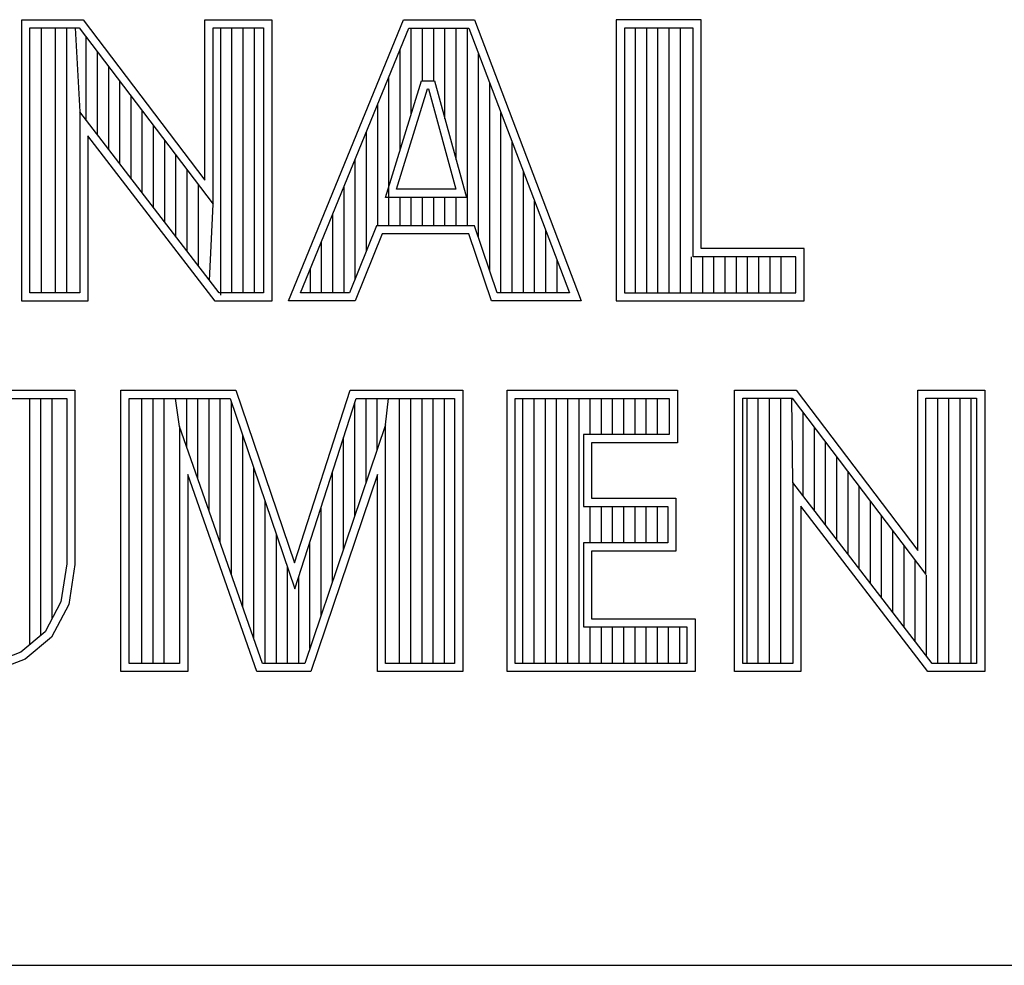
# Model space of a CAD drawing. Header units: inches. Extents: x -8.2 to 16.8, y 0.1 to 12.2.
# Tile 13 of 15: x 13.912 to 14.218, y 1.633 to 1.926. Entities that reach past the tile are written whole.
import ezdxf

# ---------------------------------------------------------------- set-up
doc = ezdxf.new("R2010")
doc.units = ezdxf.units.IN
doc.header["$LTSCALE"] = 0.935
doc.header["$MEASUREMENT"] = 0
doc.layers.get('0').update_dxf_attribs({"linetype": 'CONTINUOUS'})

msp = doc.modelspace()

# ---------------------------------------------------------------- linework, layer by layer
at = {"color": 2, "linetype": 'CONTINUOUS'}
for p, q in [((13.9129, 1.92627), (13.93196, 1.92627)), ((13.9129, 1.83895), (13.9129, 1.92627)), ((13.91543, 1.92374), (13.93071, 1.92374)), ((13.91543, 1.84148), (13.91543, 1.92374)), ((13.91902, 1.84148), (13.91902, 1.92374)), ((13.92338, 1.84148), (13.92338, 1.92374)), ((13.92685, 1.84148), (13.92685, 1.92374)), ((13.92945, 1.92374), (13.93092, 1.89763)), ((13.93071, 1.92374), (13.97225, 1.86899)), ((13.93196, 1.92627), (13.96972, 1.87651)), ((13.96972, 1.92627), (13.99044, 1.92627)), ((13.96972, 1.87651), (13.96972, 1.92627)), ((13.97225, 1.92374), (13.98792, 1.92374)), ((13.97225, 1.86899), (13.97225, 1.92374)), ((13.97463, 1.84081), (13.97463, 1.92374)), ((13.9781, 1.84148), (13.9781, 1.92374)), ((13.98158, 1.84148), (13.98158, 1.92374)), ((13.98505, 1.84148), (13.98505, 1.92374)), ((13.98792, 1.92374), (13.98792, 1.84148)), ((13.99044, 1.92627), (13.99044, 1.83895)), ((13.99563, 1.83899), (14.03127, 1.92621)), ((13.99939, 1.84151), (14.03297, 1.92368)), ((14.03127, 1.92621), (14.05328, 1.92621)), ((14.03297, 1.92368), (14.05154, 1.92368)), ((14.03371, 1.89701), (14.03371, 1.92368)), ((14.03719, 1.90732), (14.03719, 1.92368)), ((14.04066, 1.90732), (14.04066, 1.92368)), ((14.04414, 1.89555), (14.04414, 1.92368)), ((14.04761, 1.88278), (14.04761, 1.92368)), ((14.05109, 1.86235), (14.05109, 1.92368)), ((14.05154, 1.92368), (14.08273, 1.84151)), ((14.05328, 1.92621), (14.0864, 1.83899)), ((14.1236, 1.92621), (14.09725, 1.92621)), ((14.09725, 1.92621), (14.09725, 1.83899)), ((14.12107, 1.92368), (14.09978, 1.92368)), ((14.09978, 1.92368), (14.09978, 1.84151)), ((14.10322, 1.84151), (14.10322, 1.92368)), ((14.10669, 1.84151), (14.10669, 1.92368)), ((14.11017, 1.84151), (14.11017, 1.92368)), ((14.11365, 1.84151), (14.11365, 1.92368)), ((14.11712, 1.84151), (14.11712, 1.92368)), ((14.12107, 1.85271), (14.12107, 1.92368)), ((14.1236, 1.85523), (14.1236, 1.92621)), ((13.93292, 1.89502), (13.93292, 1.92082)), ((13.9364, 1.8905), (13.9364, 1.91624)), ((14.03023, 1.88576), (14.03023, 1.91699)), ((14.05456, 1.85874), (14.05456, 1.91572)), ((13.93987, 1.88598), (13.93987, 1.91166)), ((14.02676, 1.86235), (14.02676, 1.90848)), ((13.94335, 1.88147), (13.94335, 1.90708)), ((14.02571, 1.87112), (14.0369, 1.90732)), ((14.0369, 1.90732), (14.04094, 1.90732)), ((14.04094, 1.90732), (14.05078, 1.87112)), ((14.05804, 1.84841), (14.05804, 1.90657)), ((13.94682, 1.87695), (13.94682, 1.9025)), ((14.02914, 1.87365), (14.03876, 1.90479)), ((14.03876, 1.90479), (14.039, 1.90479)), ((14.039, 1.90479), (14.04747, 1.87365)), ((14.02328, 1.86235), (14.02328, 1.89998)), ((13.97411, 1.84148), (13.93092, 1.89763)), ((13.93092, 1.89763), (13.93092, 1.84148)), ((13.9503, 1.87243), (13.9503, 1.89792)), ((14.06151, 1.84151), (14.06151, 1.89741)), ((13.95377, 1.86791), (13.95377, 1.89334)), ((13.97286, 1.83895), (13.93344, 1.89019)), ((13.93344, 1.89019), (13.93344, 1.83895)), ((14.01981, 1.85455), (14.01981, 1.89147)), ((13.95725, 1.8634), (13.95725, 1.88876)), ((14.06499, 1.84151), (14.06499, 1.88826)), ((13.96073, 1.85888), (13.96073, 1.88418)), ((14.01633, 1.84591), (14.01633, 1.88297)), ((13.9642, 1.85436), (13.9642, 1.87959)), ((14.06846, 1.84151), (14.06846, 1.8791)), ((13.96768, 1.84984), (13.96768, 1.87501)), ((14.01286, 1.84151), (14.01286, 1.87447)), ((14.04747, 1.87365), (14.02914, 1.87365)), ((13.97115, 1.84532), (13.97225, 1.86899)), ((14.05078, 1.87112), (14.02571, 1.87112)), ((14.03023, 1.86235), (14.03023, 1.87112)), ((14.03371, 1.86235), (14.03371, 1.87112)), ((14.03719, 1.86235), (14.03719, 1.87112)), ((14.04066, 1.86235), (14.04066, 1.87112)), ((14.04414, 1.86235), (14.04414, 1.87112)), ((14.04761, 1.86235), (14.04761, 1.87112)), ((14.07194, 1.84151), (14.07194, 1.86995)), ((14.00938, 1.84151), (14.00938, 1.86596)), ((14.02294, 1.86235), (14.01457, 1.84151)), ((14.05335, 1.86235), (14.02294, 1.86235)), ((14.06036, 1.84151), (14.05335, 1.86235)), ((14.02465, 1.85982), (14.01627, 1.83899)), ((14.05153, 1.85982), (14.02465, 1.85982)), ((14.05854, 1.83899), (14.05153, 1.85982)), ((14.07542, 1.84151), (14.07542, 1.86079)), ((14.00591, 1.84151), (14.00591, 1.85746)), ((14.1555, 1.85523), (14.1236, 1.85523)), ((14.1555, 1.83899), (14.1555, 1.85523)), ((14.07889, 1.84151), (14.07889, 1.85164)), ((14.1206, 1.84151), (14.1206, 1.85271)), ((14.15297, 1.85271), (14.12107, 1.85271)), ((14.12407, 1.84151), (14.12407, 1.85271)), ((14.12755, 1.84151), (14.12755, 1.85271)), ((14.13102, 1.84151), (14.13102, 1.85271)), ((14.1345, 1.84151), (14.1345, 1.85271)), ((14.13797, 1.84151), (14.13797, 1.85271)), ((14.14145, 1.84151), (14.14145, 1.85271)), ((14.14492, 1.84151), (14.14492, 1.85271)), ((14.1484, 1.84151), (14.1484, 1.85271)), ((14.15297, 1.84151), (14.15297, 1.85271)), ((14.00243, 1.84151), (14.00243, 1.84895)), ((13.93092, 1.84148), (13.91543, 1.84148)), ((13.98792, 1.84148), (13.97411, 1.84148)), ((14.01457, 1.84151), (13.99939, 1.84151)), ((14.08273, 1.84151), (14.06036, 1.84151)), ((14.09978, 1.84151), (14.15297, 1.84151)), ((13.93344, 1.83895), (13.9129, 1.83895)), ((13.99044, 1.83895), (13.97286, 1.83895)), ((14.01627, 1.83899), (13.99563, 1.83899)), ((14.0864, 1.83899), (14.05854, 1.83899)), ((14.09725, 1.83899), (14.1555, 1.83899)), ((13.90688, 1.81131), (13.9294, 1.81131)), ((13.9294, 1.81131), (13.9294, 1.75725)), ((13.94369, 1.81131), (13.97934, 1.81131)), ((13.94369, 1.72404), (13.94369, 1.81131)), ((13.97934, 1.81131), (13.99754, 1.75775)), ((13.99754, 1.75775), (14.01474, 1.81131)), ((14.01474, 1.81131), (14.04965, 1.81131)), ((14.04965, 1.81131), (14.04965, 1.72404)), ((14.06342, 1.81131), (14.11623, 1.81131)), ((14.06342, 1.72404), (14.06342, 1.81131)), ((14.11623, 1.81131), (14.11623, 1.79501)), ((14.13394, 1.81135), (14.153, 1.81135)), ((14.13394, 1.72404), (14.13394, 1.81135)), ((14.153, 1.81135), (14.19076, 1.76159)), ((14.19076, 1.81135), (14.21148, 1.81135)), ((14.19076, 1.76159), (14.19076, 1.81135)), ((14.21148, 1.81135), (14.21148, 1.72404)), ((13.90941, 1.80878), (13.92688, 1.80878)), ((13.9154, 1.73238), (13.9154, 1.80878)), ((13.91888, 1.73529), (13.91888, 1.80878)), ((13.92235, 1.74052), (13.92235, 1.80878)), ((13.92688, 1.80878), (13.92688, 1.75744)), ((13.94621, 1.80878), (13.97753, 1.80878)), ((13.94621, 1.72656), (13.94621, 1.80878)), ((13.95015, 1.72656), (13.95015, 1.80878)), ((13.95363, 1.72656), (13.95363, 1.80878)), ((13.95711, 1.72656), (13.95711, 1.80878)), ((13.96185, 1.80001), (13.96058, 1.80878)), ((13.96406, 1.79373), (13.96406, 1.80878)), ((13.96753, 1.78382), (13.96753, 1.80878)), ((13.97101, 1.77391), (13.97101, 1.80878)), ((13.97448, 1.764), (13.97448, 1.80878)), ((13.97753, 1.80878), (13.99761, 1.7497)), ((13.97796, 1.7541), (13.97796, 1.80752)), ((13.99761, 1.7497), (14.01659, 1.80878)), ((14.01619, 1.77227), (14.01619, 1.80754)), ((14.01659, 1.80878), (14.04712, 1.80878)), ((14.01966, 1.78254), (14.01966, 1.80878)), ((14.02314, 1.79281), (14.02314, 1.80878)), ((14.02575, 1.80052), (14.02661, 1.80878)), ((14.03009, 1.72656), (14.03009, 1.80878)), ((14.03357, 1.72656), (14.03357, 1.80878)), ((14.03704, 1.72656), (14.03704, 1.80878)), ((14.04052, 1.72656), (14.04052, 1.80878)), ((14.04399, 1.72656), (14.04399, 1.80878)), ((14.04712, 1.80878), (14.04712, 1.72656)), ((14.06594, 1.80878), (14.1137, 1.80878)), ((14.06594, 1.72656), (14.06594, 1.80878)), ((14.06832, 1.72656), (14.06832, 1.80878)), ((14.0718, 1.72656), (14.0718, 1.80878)), ((14.07527, 1.72656), (14.07527, 1.80878)), ((14.07875, 1.72656), (14.07875, 1.80878)), ((14.08222, 1.72656), (14.08222, 1.80878)), ((14.0857, 1.72656), (14.0857, 1.80878)), ((14.08917, 1.79754), (14.08917, 1.80878)), ((14.09265, 1.79754), (14.09265, 1.80878)), ((14.09612, 1.79754), (14.09612, 1.80878)), ((14.0996, 1.79754), (14.0996, 1.80878)), ((14.10307, 1.79754), (14.10307, 1.80878)), ((14.10655, 1.79754), (14.10655, 1.80878)), ((14.11003, 1.79754), (14.11003, 1.80878)), ((14.1137, 1.80878), (14.1137, 1.79754)), ((14.13647, 1.80882), (14.15175, 1.80882)), ((14.13647, 1.72656), (14.13647, 1.80882)), ((14.13783, 1.72656), (14.13783, 1.80882)), ((14.1413, 1.72656), (14.1413, 1.80882)), ((14.14478, 1.72656), (14.14478, 1.80882)), ((14.14826, 1.72656), (14.14826, 1.80882)), ((14.15196, 1.78271), (14.15173, 1.80882)), ((14.15175, 1.80882), (14.19328, 1.75408)), ((14.19328, 1.80882), (14.20896, 1.80882)), ((14.19328, 1.75408), (14.19328, 1.80882)), ((14.19691, 1.72656), (14.19691, 1.80882)), ((14.20039, 1.72656), (14.20039, 1.80882)), ((14.20386, 1.72656), (14.20386, 1.80882)), ((14.20734, 1.72656), (14.20734, 1.80882)), ((14.20896, 1.80882), (14.20896, 1.72656)), ((14.15521, 1.77848), (14.15521, 1.80426)), ((13.98761, 1.72656), (13.96185, 1.80001)), ((13.96185, 1.80001), (13.96185, 1.72656)), ((14.02575, 1.80052), (14.00071, 1.72656)), ((14.02575, 1.72656), (14.02575, 1.80052)), ((14.15868, 1.77397), (14.15868, 1.79968)), ((13.98143, 1.74419), (13.98143, 1.79729)), ((14.01271, 1.76201), (14.01271, 1.79672)), ((14.1137, 1.79754), (14.08705, 1.79754)), ((14.08705, 1.79754), (14.08705, 1.77527)), ((14.16216, 1.76945), (14.16216, 1.7951)), ((14.11623, 1.79501), (14.08958, 1.79501)), ((14.08958, 1.79501), (14.08958, 1.7778)), ((14.16563, 1.76493), (14.16563, 1.79052)), ((13.98491, 1.73428), (13.98491, 1.78707)), ((14.16911, 1.76041), (14.16911, 1.78594)), ((13.98582, 1.72404), (13.96438, 1.78517)), ((13.96438, 1.78517), (13.96438, 1.72404)), ((14.02322, 1.78517), (14.00253, 1.72404)), ((14.00924, 1.75174), (14.00924, 1.7859)), ((14.02322, 1.72404), (14.02322, 1.78517)), ((14.19515, 1.72656), (14.15196, 1.78271)), ((14.15196, 1.78271), (14.15196, 1.72656)), ((14.17258, 1.7559), (14.17258, 1.78136)), ((13.98838, 1.72656), (13.98838, 1.77684)), ((14.08958, 1.7778), (14.11574, 1.7778)), ((14.11574, 1.7778), (14.11574, 1.76141)), ((14.17606, 1.75138), (14.17606, 1.77678)), ((14.00576, 1.74147), (14.00576, 1.77508)), ((14.08705, 1.77527), (14.11321, 1.77527)), ((14.08917, 1.76394), (14.08917, 1.77527)), ((14.09265, 1.76394), (14.09265, 1.77527)), ((14.09612, 1.76394), (14.09612, 1.77527)), ((14.0996, 1.76394), (14.0996, 1.77527)), ((14.10307, 1.76394), (14.10307, 1.77527)), ((14.10655, 1.76394), (14.10655, 1.77527)), ((14.11003, 1.76394), (14.11003, 1.77527)), ((14.11321, 1.77527), (14.11321, 1.76394)), ((14.1939, 1.72404), (14.15448, 1.77528)), ((14.15448, 1.77528), (14.15448, 1.72404)), ((14.17953, 1.74686), (14.17953, 1.7722)), ((14.18301, 1.74234), (14.18301, 1.76762)), ((13.99186, 1.72656), (13.99186, 1.76662)), ((14.00229, 1.73121), (14.00229, 1.76426)), ((14.11321, 1.76394), (14.08705, 1.76394)), ((14.08705, 1.76394), (14.08705, 1.73787)), ((14.18649, 1.73782), (14.18649, 1.76304)), ((14.11574, 1.76141), (14.08958, 1.76141)), ((14.08958, 1.76141), (14.08958, 1.7404)), ((14.18996, 1.73331), (14.18996, 1.75846)), ((13.92688, 1.75744), (13.92506, 1.74565)), ((13.9294, 1.75725), (13.92749, 1.74484)), ((13.99534, 1.72656), (13.99534, 1.75639)), ((13.99881, 1.72656), (13.99881, 1.75344)), ((14.19344, 1.72879), (14.19344, 1.75388)), ((13.92506, 1.74565), (13.92015, 1.73635)), ((13.92749, 1.74484), (13.92215, 1.73473)), ((14.08958, 1.7404), (14.1217, 1.7404)), ((14.1217, 1.7404), (14.1217, 1.72404)), ((14.08705, 1.73787), (14.11917, 1.73787)), ((14.08917, 1.72656), (14.08917, 1.73787)), ((14.09265, 1.72656), (14.09265, 1.73787)), ((14.09612, 1.72656), (14.09612, 1.73787)), ((14.0996, 1.72656), (14.0996, 1.73787)), ((14.10307, 1.72656), (14.10307, 1.73787)), ((14.10655, 1.72656), (14.10655, 1.73787)), ((14.11003, 1.72656), (14.11003, 1.73787)), ((14.1135, 1.72656), (14.1135, 1.73787)), ((14.11698, 1.72656), (14.11698, 1.73787)), ((14.11917, 1.73787), (14.11917, 1.72656)), ((13.92015, 1.73635), (13.91264, 1.73007)), ((13.92215, 1.73473), (13.91394, 1.72786)), ((13.91264, 1.73007), (13.9034, 1.72652)), ((13.91394, 1.72786), (13.90402, 1.72405)), ((13.96185, 1.72656), (13.94621, 1.72656)), ((14.00071, 1.72656), (13.98761, 1.72656)), ((14.04712, 1.72656), (14.02575, 1.72656)), ((14.11917, 1.72656), (14.06594, 1.72656)), ((14.15196, 1.72656), (14.13647, 1.72656)), ((14.20896, 1.72656), (14.19515, 1.72656)), ((13.96438, 1.72404), (13.94369, 1.72404)), ((14.00253, 1.72404), (13.98582, 1.72404)), ((14.04965, 1.72404), (14.02322, 1.72404)), ((14.1217, 1.72404), (14.06342, 1.72404)), ((14.15448, 1.72404), (14.13394, 1.72404)), ((14.21148, 1.72404), (14.1939, 1.72404)), ((13.06532, 1.63288), (16.75003, 1.63288))]:
    msp.add_line(p, q, dxfattribs=at)

doc.saveas('drawing.dxf')
